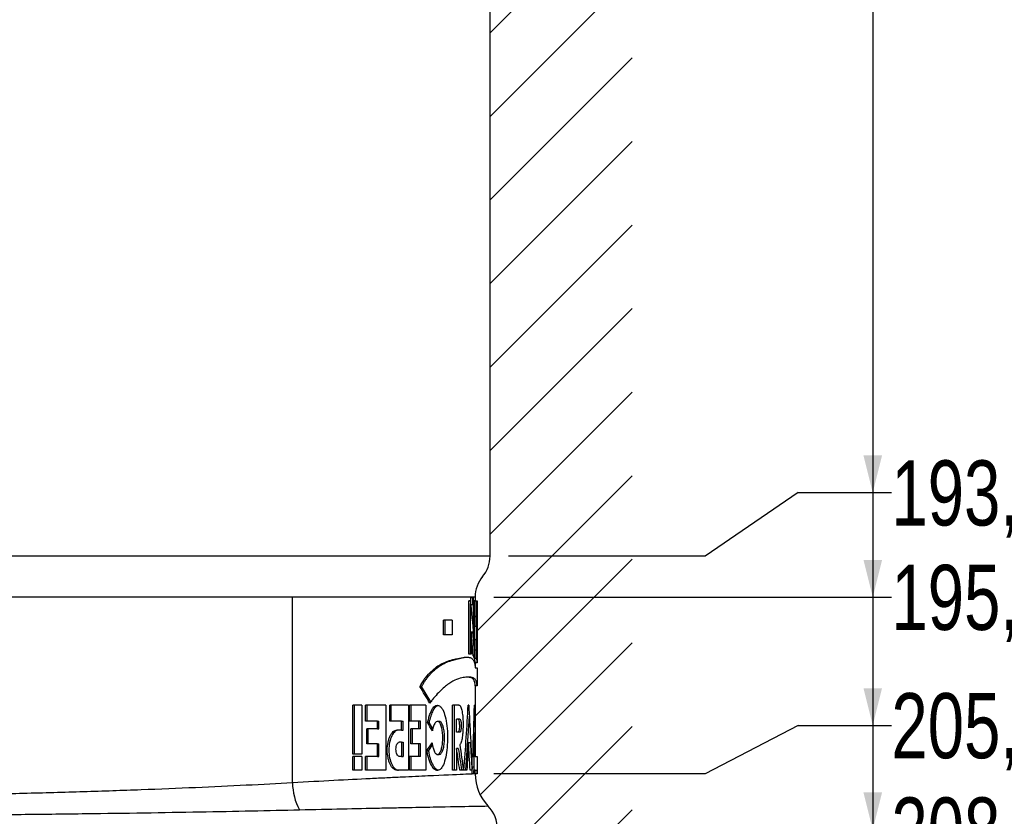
# Model space of a CAD drawing. Header units: millimetres. Extents: x 8 to 586, y 8 to 412.
# Tile 26 of 58: x 217 to 270, y 182 to 225. Entities that reach past the tile are written whole.
import ezdxf

# ---------------------------------------------------------------- set-up
doc = ezdxf.new("R2010")
doc.units = ezdxf.units.MM
for name, color, linetype in [('DETAIL', 3, 'Continuous'), ('DIMENSIONS', 2, 'Continuous'), ('HATCH', 3, 'Continuous')]:
    doc.layers.add(name, color=color, linetype=linetype)
doc.layers.add('OUTLINE', color=7, linetype='Continuous', lineweight=25)
doc.styles.add('SLDTEXTSTYLE0', font='TXT', dxfattribs={"width": 0.75})
doc.dimstyles.new('SLDDIMSTYLE1', dxfattribs={"dimtxt": 3.5, "dimasz": 2, "dimexe": 0, "dimexo": 0.0625, "dimgap": 0.875, "dimtad": 0, "dimtih": 1, "dimtoh": 1, "dimrnd": 1e-09, "dimzin": 12, "dimdsep": 46, "dimtxsty": 'SLDTEXTSTYLE0', "dimsah": 1, "dimcen": 0.09, "dimadec": 0, "dimazin": 3, "dimtfac": 1, "dimtofl": 0, "dimtmove": 0, "dimatfit": 3, "dimfxl": 0, "dimfrac": 2, "dimtolj": 1, "dimtzin": 12, "dimarcsym": 0})

# ---------------------------------------------------------------- blocks, each defined once
blk = doc.blocks.new('_D_41')
at = {"layer": 'DIMENSIONS'}
for p, q in [((262.919, 389.978), (262.919, 199.684)), ((258.919, 199.684), (253.919, 196.272)), ((258.919, 199.684), (263.919, 199.684)), ((253.919, 196.272), (243.354, 196.272))]:
    blk.add_line(p, q, dxfattribs=at)
blk.add_solid([(262.919, 199.684), (263.419, 201.684), (262.419, 201.684)], dxfattribs=at)
at = {"layer": 'DIMENSIONS', "insert": (263.919, 201.418), "char_height": 3.5, "attachment_point": 1, "style": 'SLDTEXTSTYLE0'}
blk.add_mtext('193,71', dxfattribs=at)
blk = doc.blocks.new('_D_42')
at = {"layer": 'DIMENSIONS'}
for p, q in [((262.919, 199.684), (262.919, 194.072)), ((242.554, 194.072), (263.919, 194.072))]:
    blk.add_line(p, q, dxfattribs=at)
blk.add_solid([(262.919, 194.072), (263.419, 196.072), (262.419, 196.072)], dxfattribs=at)
at = {"layer": 'DIMENSIONS', "insert": (263.919, 195.806), "char_height": 3.5, "attachment_point": 1, "style": 'SLDTEXTSTYLE0'}
blk.add_mtext('195,91', dxfattribs=at)
blk = doc.blocks.new('_D_43')
at = {"layer": 'DIMENSIONS'}
for p, q in [((262.919, 194.072), (262.919, 187.178)), ((258.919, 187.178), (253.919, 184.572)), ((258.919, 187.178), (263.919, 187.178)), ((253.919, 184.572), (242.554, 184.572))]:
    blk.add_line(p, q, dxfattribs=at)
blk.add_solid([(262.919, 187.178), (263.419, 189.178), (262.419, 189.178)], dxfattribs=at)
at = {"layer": 'DIMENSIONS', "insert": (263.919, 188.912), "char_height": 3.5, "attachment_point": 1, "style": 'SLDTEXTSTYLE0'}
blk.add_mtext('205,4', dxfattribs=at)
blk = doc.blocks.new('_D_44')
at = {"layer": 'DIMENSIONS'}
for p, q in [((262.919, 187.178), (262.919, 181.572)), ((243.754, 181.572), (263.919, 181.572))]:
    blk.add_line(p, q, dxfattribs=at)
blk.add_solid([(262.919, 181.572), (263.419, 183.572), (262.419, 183.572)], dxfattribs=at)
at = {"layer": 'DIMENSIONS', "insert": (263.919, 183.306), "char_height": 3.5, "attachment_point": 1, "style": 'SLDTEXTSTYLE0'}
blk.add_mtext('208,41', dxfattribs=at)
blk = doc.blocks.new('_D_45')
at = {"layer": 'DIMENSIONS'}
for p, q in [((262.919, 181.572), (262.919, 163.572)), ((242.097, 163.572), (263.919, 163.572))]:
    blk.add_line(p, q, dxfattribs=at)
blk.add_solid([(262.919, 163.572), (263.419, 165.572), (262.419, 165.572)], dxfattribs=at)
at = {"layer": 'DIMENSIONS', "insert": (263.919, 165.306), "char_height": 3.5, "attachment_point": 1, "style": 'SLDTEXTSTYLE0'}
blk.add_mtext('226,41', dxfattribs=at)

msp = doc.modelspace()

# ---------------------------------------------------------------- hatches: boundary and pattern name
at = {"layer": 'HATCH'}
h = msp.add_hatch(dxfattribs=at)
h.set_pattern_fill('ANSI31', color=256, style=0)
edge = h.paths.add_edge_path(flags=0)
edge.add_line((242.35365, 289.38953), (242.35365, 196.27238))
edge.add_arc((240.64115, 196.27238), 1.7125, 320.033787, 360, ccw=False)
edge.add_arc((243.26615, 194.07238), 1.7125, 140.033787, 180)
edge.add_line((241.55365, 194.07238), (241.55365, 193.87238))
edge.add_line((241.55365, 193.87238), (241.65365, 193.87238))
edge.add_line((241.65365, 193.87238), (241.65365, 190.53112))
edge.add_line((241.65365, 190.53112), (241.55365, 190.53112))
edge.add_line((241.55365, 190.53112), (241.55365, 190.27105))
edge.add_line((241.55365, 190.27105), (241.65365, 190.27105))
edge.add_line((241.65365, 190.27105), (241.65365, 189.30434))
edge.add_line((241.65365, 189.30434), (241.55366, 189.30435))
edge.add_line((241.55366, 189.30435), (241.55365, 185.51506))
edge.add_line((241.55365, 185.51506), (241.65365, 185.51506))
edge.add_line((241.65365, 185.51506), (241.65365, 184.57849))
edge.add_line((241.65365, 184.57849), (241.55365, 184.57849))
edge.add_line((241.55365, 184.57849), (241.55365, 184.57238))
edge.add_arc((244.05365, 184.57238), 2.5, 180, 223.602819)
edge.add_arc((240.90365, 181.57238), 1.85, 0, 43.602819, ccw=False)
edge.add_line((242.75365, 181.57238), (242.75365, 176.07238))
edge.add_arc((194.75365, 176.07238), 48, 350.267436, 360, ccw=False)
edge.add_line((242.06281, 167.958), (242.24622, 167.50194))
edge.add_arc((241.41122, 167.16613), 0.9, -43.521978, 21.908132, ccw=False)
edge.add_line((242.06382, 166.54636), (241.72531, 166.18992))
edge.add_arc((194.75365, 176.07238), 48, 344.905213, 348.118718, ccw=False)
edge.add_line((241.09748, 163.57238), (249.98532, 163.57238))
edge.add_line((249.98532, 163.57238), (249.98532, 389.97839))
edge.add_line((249.98532, 389.97839), (220.72865, 389.97839))
edge.add_arc((220.72865, 389.17839), 0.8, 90, 180)
edge.add_line((219.92865, 389.17839), (219.92865, 387.68388))
edge.add_line((219.92865, 387.68388), (222.07865, 362.18388))
edge.add_arc((251.97258, 364.70435), 30, 184.819422, 199.012491)
edge.add_arc((180.81037, 340.18388), 45.26828, 0, 19.012491, ccw=False)
edge.add_arc((201.07865, 340.18388), 25, 349.611142, 360, ccw=False)
edge.add_arc((261.07865, 329.18388), 36, 169.611142, 180)
edge.add_spline(control_points=[(225.07865, 329.18388), (225.07865, 328.40552), (225.30699, 326.90872), (226.06304, 325.22288), (226.81847, 324.1726), (227.65431, 323.25662), (228.27506, 322.76178), (229.4553, 322.0022), (230.34803, 321.37204), (231.16341, 320.733), (231.38184, 320.55694)], knot_values=[0, 0, 0, 0, 0.037975, 0.07595, 0.10073333, 0.113925, 0.1519, 0.1519, 0.2084625, 0.2298468, 0.2298468, 0.2298468, 0.2298468], weights=[1, 1, 1, 1, 1, 1, 1, 1, 1, 1, 1], degree=3, periodic=0)
edge.add_line((231.38184, 320.55694), (231.56646, 320.6649))
edge.add_spline(control_points=[(231.56646, 320.6649), (231.9209, 320.37777), (232.26898, 320.08262), (232.61035, 319.78007)], knot_values=[0.00017341, 0.00017341, 0.00017341, 0.00017341, 0.00154169, 0.00154169, 0.00154169, 0.00154169], weights=[1, 1, 1, 1], degree=3, periodic=0)
edge.add_line((232.61035, 319.78007), (232.42862, 319.6738))
edge.add_spline(control_points=[(232.42862, 319.6738), (232.78681, 319.3577), (233.13139, 319.03896), (233.46378, 318.71724)], knot_values=[0.26534504, 0.26534504, 0.26534504, 0.26534504, 0.30317597, 0.30317597, 0.30317597, 0.30317597], weights=[1, 1, 1, 1], degree=3, periodic=0)
edge.add_line((233.46378, 318.71724), (233.643, 318.82204))
edge.add_spline(control_points=[(233.643, 318.82204), (236.14289, 316.39353), (238.25159, 313.49174), (239.79161, 310.36517)], knot_values=[0.00007158, 0.00007158, 0.00007158, 0.00007158, 0.01052736, 0.01052736, 0.01052736, 0.01052736], weights=[1, 1, 1, 1], degree=3, periodic=0)
edge.add_line((239.79161, 310.36517), (239.61852, 310.26396))
edge.add_spline(control_points=[(239.61852, 310.26396), (239.91277, 309.66587), (240.19017, 309.05256), (240.44832, 308.42661)], knot_values=[0.60521987, 0.60521987, 0.60521987, 0.60521987, 0.66272875, 0.66272875, 0.66272875, 0.66272875], weights=[1, 1, 1, 1], degree=3, periodic=0)
edge.add_line((240.44832, 308.42661), (240.62262, 308.52853))
edge.add_spline(control_points=[(240.62262, 308.52853), (240.8835, 307.89757), (241.1234, 307.25752), (241.34165, 306.61057)], knot_values=[0.01181358, 0.01181358, 0.01181358, 0.01181358, 0.01387009, 0.01387009, 0.01387009, 0.01387009], weights=[1, 1, 1, 1], degree=3, periodic=0)
edge.add_line((241.34165, 306.61057), (241.16533, 306.50747))
edge.add_spline(control_points=[(241.16533, 306.50747), (241.19368, 306.42304), (241.24413, 306.27062), (241.2934, 306.11773), (241.31509, 306.04959)], knot_values=[0.72043827, 0.72043827, 0.72043827, 0.72043827, 0.72793333, 0.73394423, 0.73394423, 0.73394423, 0.73394423], weights=[1, 1, 1, 1, 1], degree=3, periodic=0)
edge.add_line((241.31509, 306.04959), (241.49201, 306.15304))
edge.add_spline(control_points=[(241.49201, 306.15304), (241.60187, 305.8097), (241.70571, 305.46437), (241.80343, 305.11738)], knot_values=[0.00008492, 0.00008492, 0.00008492, 0.00008492, 0.00116529, 0.00116529, 0.00116529, 0.00116529], weights=[1, 1, 1, 1], degree=3, periodic=0)
edge.add_line((241.80343, 305.11738), (241.62499, 305.01304))
edge.add_spline(control_points=[(241.62499, 305.01304), (241.67627, 304.82977), (241.74473, 304.57601), (241.80987, 304.32149), (241.82759, 304.25121)], knot_values=[0.76424046, 0.76424046, 0.76424046, 0.76424046, 0.78022222, 0.78631122, 0.78631122, 0.78631122, 0.78631122], weights=[1, 1, 1, 1, 1], degree=3, periodic=0)
edge.add_line((241.82759, 304.25121), (242.00729, 304.3563))
edge.add_spline(control_points=[(242.00729, 304.3563), (242.07422, 304.09298), (242.13763, 303.82874), (242.19753, 303.56374)], knot_values=[0.00195312, 0.00195312, 0.00195312, 0.00195312, 0.00276813, 0.00276813, 0.00276813, 0.00276813], weights=[1, 1, 1, 1], degree=3, periodic=0)
edge.add_line((242.19753, 303.56374), (242.01636, 303.4578))
edge.add_spline(control_points=[(242.01636, 303.4578), (242.12615, 302.96733), (242.22361, 302.47514), (242.38324, 301.55057), (242.51338, 300.68571), (242.61628, 299.72334), (242.68606, 298.85776), (242.73728, 297.99192), (242.75365, 297.22282), (242.75365, 296.78953)], knot_values=[0.80916932, 0.80916932, 0.80916932, 0.80916932, 0.85146667, 0.85146667, 0.8886, 0.92573333, 0.93406667, 0.96286667, 1, 1, 1, 1], weights=[1, 1, 1, 1, 1, 1, 1, 1, 1, 1], degree=3, periodic=0)
edge.add_line((242.75365, 296.78953), (242.75365, 291.88973))
edge.add_arc((237.75365, 291.88973), 5, 342.540912, 360, ccw=False)
edge.add_line((242.52331, 290.3896), (242.49186, 290.2896))
edge.add_arc((245.35365, 289.38953), 3, 162.540912, 180)

# ---------------------------------------------------------------- linework, layer by layer
at = {"layer": 'DETAIL'}
for p, q in [((231.73738, 194.07237), (207.07865, 194.07237)), ((231.73738, 184.09083), (231.73738, 194.07237)), ((241.55365, 194.07237), (231.73738, 194.07237))]:
    msp.add_line(p, q, dxfattribs=at)
msp.add_arc((234.96741, 184.14951), 3.23057, 181.04071, 207.787225, dxfattribs=at)
for points, knots in [([(242.35365, 196.27238), (242.35365, 196.27238), (242.12627, 196.27238), (241.22544, 196.27238), (240.55202, 196.27238), (238.78498, 196.27238), (237.69141, 196.27238), (235.12607, 196.27238), (233.65437, 196.27238), (230.38931, 196.27238), (228.59604, 196.27238), (224.75674, 196.27238), (222.71081, 196.27238), (218.44481, 196.27238), (216.22484, 196.27238), (211.69608, 196.27238), (209.38739, 196.27238), (207.07865, 196.27238)], [0, 0, 0, 0, 0.125, 0.125, 0.25, 0.25, 0.375, 0.375, 0.5, 0.5, 0.625, 0.625, 0.75, 0.75, 0.875, 0.875, 1, 1, 1, 1]), ([(241.55365, 184.57238), (241.55365, 184.57238), (241.50072, 184.57013), (241.28685, 184.56096), (241.12456, 184.55399), (240.4829, 184.52615), (239.85053, 184.49848), (238.60033, 184.44141), (238.13298, 184.41976), (237.35361, 184.38278), (237.08135, 184.36973), (236.5158, 184.34227), (236.22199, 184.32784), (234.69841, 184.25197), (233.30645, 184.17969), (231.73738, 184.09084)], [0, 0, 0, 0, 0.125, 0.125, 0.25, 0.25, 0.5, 0.5, 0.625, 0.625, 0.6875, 0.6875, 0.75, 0.75, 1, 1, 1, 1]), ([(231.73738, 184.09084), (230.15282, 184.00077), (228.41599, 183.91316), (225.5825, 183.78921), (224.60373, 183.74937), (222.59883, 183.67434), (221.57025, 183.63904), (219.46067, 183.57392), (218.3774, 183.54408), (216.18133, 183.49173), (215.06361, 183.4691), (212.80788, 183.43236), (211.6703, 183.41824), (209.37563, 183.39925), (208.22662, 183.39447), (207.07865, 183.39447)], [0, 0, 0, 0, 0.25, 0.25, 0.375, 0.375, 0.5, 0.5, 0.625, 0.625, 0.75, 0.75, 0.875, 0.875, 1, 1, 1, 1]), ([(207.07865, 182.34729), (209.39391, 182.34729), (211.6943, 182.35545), (214.55082, 182.37498), (215.12273, 182.37936), (216.2544, 182.38893), (216.81453, 182.39411), (218.4781, 182.41076), (220.65143, 182.43588), (222.73651, 182.46579), (224.77679, 182.49766), (225.778, 182.51466), (227.71127, 182.54987), (228.6459, 182.56812), (230.43645, 182.60533), (231.29258, 182.62428), (232.10938, 182.64345)], [0, 0, 0, 0, 0.25, 0.25, 0.3125, 0.3125, 0.375, 0.375, 0.5, 0.625, 0.625, 0.75, 0.75, 0.875, 0.875, 1, 1, 1, 1]), ([(232.10938, 182.64345), (233.72721, 182.68142), (235.16294, 182.7122), (236.73556, 182.74448), (237.03888, 182.75062), (237.62288, 182.76229), (237.90412, 182.76784), (238.70901, 182.78355), (239.19165, 182.79274), (240.48291, 182.81694), (241.13633, 182.82866), (241.7997, 182.84046), (241.96754, 182.84341), (242.18861, 182.84729), (242.24331, 182.84824), (242.24331, 182.84824)], [0, 0, 0, 0, 0.25, 0.25, 0.3125, 0.3125, 0.375, 0.375, 0.5, 0.5, 0.75, 0.75, 0.875, 0.875, 1, 1, 1, 1])]:
    msp.add_open_spline(points, degree=3, knots=knots, dxfattribs=at)
at = {"layer": 'OUTLINE'}
for p, q in [((242.35365, 196.27238), (242.35365, 289.38953)), ((241.28923, 193.87238), (241.20547, 193.87238)), ((241.20547, 191.0138), (241.20547, 193.87238)), ((241.3045, 191.0138), (241.3045, 193.72263)), ((241.44533, 194.03685), (241.32318, 194.03685)), ((241.32318, 193.65936), (241.32318, 194.03685)), ((241.44533, 193.65936), (241.32318, 193.65936)), ((241.42254, 193.65936), (241.42254, 194.03685)), ((241.44533, 194.03685), (241.44533, 193.65936)), ((241.50461, 193.87238), (241.45607, 193.87238)), ((241.45607, 192.0375), (241.45607, 193.87238)), ((241.50461, 193.87238), (241.50461, 190.80429)), ((241.55365, 193.87238), (241.51547, 193.87238)), ((241.51547, 193.02276), (241.51547, 193.87238)), ((241.55365, 194.07237), (241.55365, 193.87238)), ((241.55365, 193.87238), (241.65365, 193.87238)), ((241.61536, 193.02276), (241.61536, 193.87238)), ((241.65365, 193.87238), (241.65365, 190.53113)), ((240.32279, 192.82811), (239.84768, 192.82811)), ((239.84768, 192.03856), (239.84768, 192.82811)), ((239.94292, 192.03856), (239.94292, 192.82811)), ((240.32279, 192.82811), (240.32279, 192.03856)), ((241.55018, 193.02276), (241.51547, 193.02276)), ((241.55018, 192.51714), (241.55018, 193.02276)), ((241.55018, 193.02276), (241.65017, 193.02276)), ((241.65017, 192.51714), (241.65017, 193.02276)), ((241.33072, 192.2122), (241.33072, 191.0138)), ((241.33072, 192.2122), (241.4301, 192.2122)), ((241.50461, 191.36942), (241.4301, 192.2122)), ((241.55018, 192.51714), (241.52349, 192.51714)), ((241.52349, 191.78624), (241.52349, 192.51714)), ((241.55018, 192.51714), (241.65017, 192.51714)), ((241.6234, 191.78624), (241.6234, 192.51714)), ((240.32279, 192.03856), (239.84768, 192.03856)), ((241.45607, 192.0375), (241.50461, 192.0375)), ((241.55018, 191.78624), (241.52349, 191.78624)), ((241.55018, 191.23974), (241.55018, 191.78624)), ((241.55018, 191.78624), (241.65017, 191.78624)), ((241.65017, 191.23974), (241.65017, 191.78624)), ((241.33072, 191.0138), (241.20547, 191.0138)), ((241.51547, 190.78828), (241.51547, 191.36248)), ((241.55018, 191.23974), (241.65017, 191.23974)), ((241.61536, 190.78828), (241.61536, 191.23974)), ((241.44533, 190.91224), (241.50461, 190.91224)), ((241.51547, 190.78828), (241.61536, 190.78828)), ((241.55365, 190.53113), (241.55365, 190.27104)), ((241.65365, 190.53113), (241.55365, 190.53113)), ((241.55365, 190.27104), (241.65365, 190.27104)), ((241.65365, 190.27104), (241.65365, 189.30434)), ((241.21082, 189.76671), (241.11205, 189.76671)), ((238.57878, 189.26235), (238.67049, 189.26235)), ((239.16863, 188.44401), (238.67049, 189.26235)), ((241.55365, 189.30436), (241.55365, 185.51505)), ((241.65366, 189.30436), (241.55366, 189.30436)), ((235.46856, 188.27238), (234.98879, 188.27238)), ((234.98879, 185.63045), (234.98879, 188.27238)), ((235.0705, 185.63045), (235.0705, 188.27238)), ((235.46856, 188.27238), (235.46856, 185.63045)), ((236.75549, 188.27238), (235.66968, 188.27238)), ((235.66968, 187.40288), (235.66968, 188.27238)), ((235.75328, 187.40288), (235.75328, 188.27238)), ((236.75549, 188.27238), (236.75549, 184.77238)), ((237.97253, 188.27238), (236.96046, 188.27238)), ((236.96046, 187.40288), (236.96046, 188.27238)), ((237.04766, 187.40288), (237.04766, 188.27238)), ((237.97253, 188.27238), (237.97253, 184.77238)), ((238.898, 188.27238), (238.02953, 188.27238)), ((238.02953, 187.40288), (238.02953, 188.27238)), ((238.11971, 187.40288), (238.11971, 188.27238)), ((238.898, 188.27238), (238.898, 184.77238)), ((240.68438, 188.27238), (240.34112, 188.27238)), ((240.34112, 184.77238), (240.34112, 188.27238)), ((240.43774, 184.77238), (240.43774, 188.27238)), ((241.20773, 188.27238), (241.18149, 188.27238)), ((241.52802, 188.27238), (241.51113, 188.27238)), ((236.30096, 187.40288), (235.66968, 187.40288)), ((236.30096, 186.98654), (236.30096, 187.40288)), ((236.30096, 187.40288), (236.38632, 187.40288)), ((236.38632, 186.98654), (236.38632, 187.40288)), ((237.59751, 187.40288), (236.96046, 187.40288)), ((237.59751, 186.92585), (237.59751, 187.40288)), ((237.59751, 187.40288), (237.68648, 187.40288)), ((237.68648, 186.92585), (237.68648, 187.40288)), ((238.53348, 187.40288), (238.02953, 187.40288)), ((238.53348, 186.98654), (238.53348, 187.40288)), ((238.62506, 187.40288), (238.53348, 187.40288)), ((238.62506, 186.98654), (238.62506, 187.40288)), ((238.9875, 187.32689), (239.08035, 187.32689)), ((239.27967, 186.99797), (239.08035, 187.32689)), ((239.62501, 187.3934), (239.53065, 187.3934)), ((240.55185, 186.81743), (240.55185, 187.51538)), ((240.62844, 187.51538), (240.55185, 187.51538)), ((240.72586, 187.51538), (240.62844, 187.51538)), ((241.0513, 184.77238), (241.24075, 187.66587)), ((236.30096, 186.98654), (235.72658, 186.98654)), ((235.72658, 186.18337), (235.72658, 186.98654)), ((235.81034, 186.18337), (235.81034, 186.98654)), ((236.30096, 186.98654), (236.38632, 186.98654)), ((237.59751, 186.92585), (237.35067, 186.92585)), ((237.59751, 186.92585), (237.68648, 186.92585)), ((238.53348, 186.98654), (238.08891, 186.98654)), ((238.08891, 186.18337), (238.08891, 186.98654)), ((238.17926, 186.18337), (238.17926, 186.98654)), ((238.62506, 186.98654), (238.53348, 186.98654)), ((240.64643, 186.81743), (240.55185, 186.81743)), ((240.7439, 186.81743), (240.64643, 186.81743)), ((241.52294, 186.77605), (241.54183, 186.77605)), ((237.59751, 186.27664), (237.47778, 186.27664)), ((237.59751, 186.27664), (237.59751, 185.51505)), ((237.59751, 186.27664), (237.68648, 186.27664)), ((237.68648, 186.27664), (237.68648, 185.51505)), ((241.19668, 186.26348), (241.29568, 186.26348)), ((236.30096, 186.18337), (235.72658, 186.18337)), ((236.30096, 185.51505), (236.30096, 186.18337)), ((236.30096, 186.18337), (236.38632, 186.18337)), ((236.38632, 185.51505), (236.38632, 186.18337)), ((238.53348, 186.18337), (238.08891, 186.18337)), ((238.53348, 185.51505), (238.53348, 186.18337)), ((238.62506, 186.18337), (238.53348, 186.18337)), ((238.62506, 185.51505), (238.62506, 186.18337)), ((238.96326, 185.8229), (239.05604, 185.8229)), ((239.05604, 185.8229), (239.25724, 186.129)), ((240.55185, 185.93774), (240.55185, 184.77238)), ((240.64906, 185.93774), (240.55185, 185.93774)), ((235.46856, 185.63045), (234.98879, 185.63045)), ((235.46856, 185.51505), (234.98879, 185.51505)), ((234.98879, 184.77238), (234.98879, 185.51505)), ((235.0705, 184.77238), (235.0705, 185.51505)), ((235.46856, 185.51505), (235.46856, 184.77238)), ((236.30096, 185.51505), (235.66968, 185.51505)), ((235.66968, 184.77238), (235.66968, 185.51505)), ((235.75328, 184.77238), (235.75328, 185.51505)), ((236.30096, 185.51505), (236.38632, 185.51505)), ((237.59751, 185.51505), (237.47778, 185.51505)), ((237.59751, 185.51505), (237.68648, 185.51505)), ((238.53348, 185.51505), (238.02953, 185.51505)), ((238.02953, 184.77238), (238.02953, 185.51505)), ((238.11971, 184.77238), (238.11971, 185.51505)), ((238.62506, 185.51505), (238.53348, 185.51505)), ((239.53031, 185.61967), (239.62468, 185.61967)), ((241.42888, 185.51505), (241.3992, 185.51505)), ((241.3992, 184.95693), (241.3992, 185.51505)), ((241.42888, 185.51505), (241.48003, 185.51505)), ((241.54197, 185.51505), (241.49485, 185.51505)), ((241.49877, 184.95693), (241.49877, 185.51505)), ((241.55347, 185.51505), (241.55365, 185.51505)), ((241.55365, 185.51505), (241.65365, 185.51505)), ((241.65365, 185.51505), (241.65365, 184.5785)), ((235.46856, 184.77238), (234.98879, 184.77238)), ((236.75549, 184.77238), (235.66968, 184.77238)), ((237.97253, 184.77238), (237.35067, 184.77238)), ((238.898, 184.77238), (238.02953, 184.77238)), ((240.55185, 184.77238), (240.34112, 184.77238)), ((240.91877, 184.77238), (240.72411, 184.77238)), ((241.10717, 184.77238), (240.95298, 184.77238)), ((241.38301, 184.77238), (241.2802, 184.77238)), ((241.40697, 184.95693), (241.3992, 184.95693)), ((241.40697, 184.95693), (241.50657, 184.95693)), ((241.54895, 184.77238), (241.47407, 184.77238)), ((241.49881, 184.77238), (241.50657, 184.95693)), ((241.54895, 184.77238), (241.64894, 184.77238)), ((241.46813, 184.5785), (241.39112, 184.5785)), ((241.55365, 184.5785), (241.55026, 184.5785)), ((241.55365, 184.5785), (241.55365, 184.57238)), ((241.65365, 184.5785), (241.55365, 184.5785))]:
    msp.add_line(p, q, dxfattribs=at)
for centre, radius, start, end in [((240.64377, 196.27142), 1.70989, 320.001963, 0.032011), ((243.26347, 194.07335), 1.70982, 140.001023, 180.032608), ((244.05365, 184.57238), 2.5, 180, 223.602819), ((240.90365, 181.57238), 1.85, 0, 43.602819)]:
    msp.add_arc(centre, radius, start, end, dxfattribs=at)
for points in [[(241.28922, 193.87238), (241.35838, 193.26075), (241.41401, 192.64913), (241.45607, 192.0375)], [(241.44533, 190.91223), (241.41394, 191.34555), (241.37573, 191.77887), (241.33072, 192.21219)], [(239.11632, 188.37682), (238.94574, 188.67199), (238.76651, 188.96717), (238.57878, 189.26235)], [(240.95298, 184.77238), (241.03815, 185.93905), (241.11434, 187.10571), (241.18149, 188.27238)], [(241.20773, 188.27238), (241.27632, 187.10571), (241.33477, 185.93905), (241.38301, 184.77238)], [(241.42888, 185.51506), (241.46349, 186.43417), (241.49092, 187.35327), (241.51113, 188.27238)], [(241.52802, 188.27238), (241.54369, 187.35327), (241.55218, 186.43417), (241.55347, 185.51506)], [(239.25613, 186.88236), (239.16898, 187.03053), (239.07943, 187.17871), (238.9875, 187.32689)], [(241.49485, 185.51506), (241.50572, 185.93539), (241.51508, 186.35571), (241.52294, 186.77604)], [(241.52294, 186.77604), (241.53079, 186.35571), (241.53713, 185.93539), (241.54197, 185.51506)], [(238.96326, 185.8229), (239.05819, 185.96388), (239.1506, 186.10485), (239.24048, 186.24583)], [(241.19668, 186.26347), (241.1685, 185.76644), (241.13867, 185.26941), (241.10717, 184.77238)], [(241.2802, 184.77238), (241.25421, 185.26941), (241.22636, 185.76644), (241.19668, 186.26347)], [(241.29568, 186.26347), (241.32545, 185.76644), (241.35337, 185.26941), (241.37944, 184.77238)], [(240.72411, 184.77238), (240.66936, 185.16083), (240.61194, 185.54928), (240.55185, 185.93773)], [(240.64906, 185.93773), (240.70932, 185.54928), (240.7669, 185.16083), (240.8218, 184.77238)], [(240.72411, 186.13747), (240.79328, 185.68244), (240.85818, 185.22741), (240.91878, 184.77238)], [(241.39112, 184.57849), (241.39654, 184.70464), (241.40182, 184.83078), (241.40697, 184.95693)], [(241.47407, 184.77238), (241.47212, 184.70775), (241.47014, 184.64312), (241.46813, 184.57849)], [(241.55026, 184.57849), (241.54986, 184.64312), (241.54942, 184.70775), (241.54895, 184.77238)], [(241.64894, 184.77238), (241.64941, 184.70775), (241.64985, 184.64312), (241.65025, 184.57849)]]:
    msp.add_open_spline(points, degree=3, dxfattribs=at)
for points, knots in [([(241.51547, 191.36248), (241.52034, 191.34723), (241.5287, 191.32104), (241.538, 191.28588), (241.54535, 191.25972), (241.54851, 191.24665), (241.55018, 191.23973)], [0, 0, 0, 0, 0.2913634, 0.50000609, 0.73533491, 1, 1, 1, 1]), ([(238.57878, 189.26235), (238.61917, 189.3275), (238.68493, 189.43359), (238.79296, 189.60205), (238.95225, 189.82751), (239.19058, 190.0871), (239.48837, 190.33821), (239.80737, 190.52575), (240.08172, 190.63379), (240.32405, 190.70379), (240.59484, 190.77219), (240.88576, 190.83752), (241.14582, 190.85709), (241.32702, 190.81594), (241.44775, 190.71412), (241.5138, 190.56697), (241.54054, 190.44251), (241.55171, 190.35011), (241.55293, 190.30046), (241.55365, 190.27105)], [0, 0, 0, 0, 0.02415822, 0.03933239, 0.06500264, 0.118834, 0.17837428, 0.24349379, 0.3194698, 0.36527796, 0.42292213, 0.53647421, 0.63576853, 0.72607481, 0.81050461, 0.88832224, 0.94018738, 0.96456699, 1, 1, 1, 1]), ([(238.67049, 189.26235), (238.68993, 189.29351), (238.72544, 189.35041), (238.77327, 189.4269), (238.81784, 189.49744), (238.86251, 189.56601), (238.90959, 189.63569), (238.95515, 189.70001), (239.00572, 189.76723), (239.06324, 189.83885), (239.12897, 189.91502), (239.19739, 189.98903), (239.31051, 190.1036), (239.46567, 190.24199), (239.66015, 190.38248), (239.84716, 190.49078), (240.02627, 190.57407), (240.17121, 190.62816), (240.28763, 190.66535), (240.37615, 190.69085), (240.46298, 190.71406), (240.54824, 190.73578), (240.6319, 190.75643), (240.71039, 190.77515), (240.80373, 190.79639), (240.90836, 190.81802), (241.01855, 190.83555), (241.09738, 190.8453), (241.13663, 190.84593), (241.14655, 190.84609)], [0, 0, 0, 0, 0.01937428, 0.03537992, 0.04801659, 0.06420205, 0.08016884, 0.09507973, 0.10952746, 0.13014833, 0.15165096, 0.17405486, 0.19737705, 0.26321067, 0.32872096, 0.39623003, 0.46129643, 0.52673776, 0.56431409, 0.60203657, 0.63723125, 0.67630319, 0.71586577, 0.75329719, 0.78952367, 0.85592037, 0.91927086, 0.97958422, 1, 1, 1, 1]), ([(241.50461, 190.80429), (241.49558, 190.82616), (241.47869, 190.86709), (241.45593, 190.89789), (241.44533, 190.91223)], [0, 0, 0, 0, 0.53432564, 1, 1, 1, 1]), ([(241.55365, 190.53112), (241.55355, 190.5399), (241.55333, 190.55887), (241.55093, 190.60235), (241.54462, 190.66272), (241.53273, 190.7296), (241.52082, 190.77008), (241.51547, 190.78828)], [0, 0, 0, 0, 0.11553733, 0.24979306, 0.49987092, 0.77507912, 1, 1, 1, 1]), ([(241.61536, 190.78828), (241.62143, 190.76974), (241.62769, 190.74715), (241.63627, 190.70719), (241.63899, 190.69286), (241.64208, 190.67369), (241.64268, 190.66979), (241.64341, 190.66484), (241.64355, 190.66384), (241.64377, 190.66235), (241.64384, 190.66185), (241.64398, 190.66084), (241.64404, 190.66044), (241.64459, 190.65652), (241.645, 190.6535), (241.64691, 190.63893), (241.64801, 190.62903), (241.65046, 190.60454), (241.65106, 190.5952), (241.65124, 190.59278), (241.65124, 190.59271), (241.65125, 190.59262), (241.65125, 190.59259), (241.65125, 190.59254), (241.65127, 190.59231), (241.65135, 190.59113), (241.65142, 190.5902), (241.65161, 190.58741), (241.65173, 190.58558), (241.65208, 190.58016), (241.65228, 190.57666), (241.65282, 190.5665), (241.65308, 190.56017), (241.65345, 190.54838), (241.65356, 190.54293), (241.65363, 190.53667), (241.65364, 190.53545), (241.65365, 190.53319), (241.65365, 190.53224), (241.65365, 190.53112)], [0.157998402, 0.157998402, 0.157998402, 0.157998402, 0.407998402, 0.407998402, 0.532998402, 0.532998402, 0.564248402, 0.564248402, 0.572060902, 0.572060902, 0.575967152, 0.575967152, 0.579873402, 0.579873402, 0.595498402, 0.595498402, 0.657998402, 0.657998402, 0.782998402, 0.782998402, 0.786904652, 0.786904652, 0.788857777, 0.788857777, 0.790810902, 0.790810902, 0.798623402, 0.798623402, 0.814248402, 0.814248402, 0.845498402, 0.845498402, 0.907998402, 0.907998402, 0.970498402, 0.970498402, 0.986123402, 0.986123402, 1, 1, 1, 1]), ([(241.55365, 189.30435), (241.5536, 189.3121), (241.55288, 189.4157), (241.52184, 189.58243), (241.40031, 189.72104), (241.20059, 189.77445), (240.92354, 189.7633), (240.57024, 189.668), (240.14424, 189.44043), (239.73654, 189.1), (239.43044, 188.77406), (239.25271, 188.55303), (239.16179, 188.43555), (239.11632, 188.37682)], [0, 0, 0, 0, 0.00999967, 0.13375809, 0.25751737, 0.38128265, 0.50504947, 0.6288008, 0.75253518, 0.87622602, 0.93810546, 0.96905207, 1, 1, 1, 1]), ([(241.65365, 189.30434), (241.6536, 189.31206), (241.65325, 189.36367), (241.64535, 189.44985), (241.6195, 189.54903), (241.57859, 189.62724), (241.52214, 189.68712), (241.4603, 189.72357), (241.40044, 189.74477), (241.34765, 189.75697), (241.28853, 189.76409), (241.24256, 189.76713), (241.21478, 189.76647), (241.21043, 189.76637)], [0, 0, 0, 0, 0.02380482, 0.15911335, 0.28970627, 0.41909203, 0.55201777, 0.68406278, 0.75770761, 0.832601, 0.90875253, 0.98570646, 1, 1, 1, 1]), ([(238.9875, 187.32689), (239.01002, 187.40558), (239.05471, 187.56176), (239.12503, 187.78306), (239.20288, 187.97765), (239.32205, 188.17493), (239.48965, 188.28622), (239.68403, 188.22599), (239.8534, 187.97517), (239.98029, 187.55655), (240.05749, 187.02172), (240.07816, 186.42729), (240.04235, 185.84241), (239.9517, 185.33182), (239.81197, 184.95496), (239.63501, 184.7506), (239.43696, 184.74696), (239.24044, 184.93917), (239.09777, 185.24615), (239.02172, 185.52146), (238.98714, 185.69218), (238.97122, 185.77931), (238.96326, 185.8229)], [0, 0, 0, 0, 0.03176311, 0.06304237, 0.0937071, 0.1243363, 0.18700584, 0.25010446, 0.31245376, 0.37487575, 0.43744043, 0.49997581, 0.56246723, 0.62500535, 0.6875291, 0.75003648, 0.81244584, 0.87516672, 0.93792171, 0.96901322, 0.98449687, 1, 1, 1, 1]), ([(239.08035, 187.32689), (239.0896, 187.35897), (239.10641, 187.41725), (239.12916, 187.49537), (239.15092, 187.56872), (239.17305, 187.64036), (239.19682, 187.71359), (239.22893, 187.80664), (239.27082, 187.91451), (239.3262, 188.02866), (239.38569, 188.11922), (239.44892, 188.18709), (239.51072, 188.23216), (239.55115, 188.24385), (239.56961, 188.24919)], [0, 0, 0, 0, 0.07065008, 0.12834301, 0.17309015, 0.23451718, 0.29134439, 0.34362423, 0.45785583, 0.56675523, 0.67815149, 0.79011281, 0.90412597, 1, 1, 1, 1]), ([(240.68438, 188.27238), (240.6917, 188.27143), (240.70625, 188.26956), (240.72749, 188.25524), (240.74804, 188.23244), (240.7744, 188.18989), (240.80516, 188.11544), (240.83716, 187.99382), (240.8637, 187.8454), (240.89058, 187.61802), (240.9079, 187.29138), (240.90142, 186.95394), (240.88267, 186.70613), (240.86185, 186.53692), (240.83501, 186.38969), (240.80249, 186.2716), (240.76549, 186.18199), (240.73792, 186.15233), (240.72411, 186.13747)], [0, 0, 0, 0, 0.03161272, 0.06284595, 0.09396716, 0.12524668, 0.18779199, 0.25036832, 0.31291362, 0.37549002, 0.50006385, 0.62463769, 0.68717539, 0.74975968, 0.81230497, 0.87488135, 0.9373415, 1, 1, 1, 1]), ([(239.24048, 186.24583), (239.24341, 186.22131), (239.24923, 186.17248), (239.26067, 186.10242), (239.27401, 186.03539), (239.2944, 185.95091), (239.32433, 185.85498), (239.38015, 185.72863), (239.4617, 185.62581), (239.56522, 185.60784), (239.66218, 185.6966), (239.74168, 185.88175), (239.79554, 186.14122), (239.81855, 186.44415), (239.80859, 186.75449), (239.76657, 187.0353), (239.69649, 187.25322), (239.60536, 187.3823), (239.5031, 187.40745), (239.41837, 187.33871), (239.35751, 187.23603), (239.31683, 187.13632), (239.28164, 187.0187), (239.26465, 186.92786), (239.25613, 186.88236)], [0, 0, 0, 0, 0.0158397, 0.03153463, 0.04720204, 0.06295981, 0.09429251, 0.12559955, 0.18800522, 0.25042379, 0.31284737, 0.37527542, 0.437705, 0.50013465, 0.56256144, 0.62498212, 0.68739349, 0.749793, 0.81217852, 0.87454687, 0.90583642, 0.93715313, 0.96852495, 1, 1, 1, 1]), ([(239.62458, 185.62265), (239.63588, 185.62262), (239.6642, 185.62255), (239.70807, 185.6524), (239.75449, 185.70826), (239.79664, 185.78858), (239.83324, 185.89062), (239.86359, 186.0108), (239.88666, 186.14612), (239.90221, 186.29205), (239.90953, 186.4445), (239.90882, 186.59884), (239.89971, 186.7503), (239.88279, 186.89467), (239.8581, 187.02708), (239.82658, 187.14429), (239.7887, 187.24181), (239.74571, 187.31823), (239.69851, 187.36825), (239.65767, 187.39315), (239.63279, 187.39082), (239.62494, 187.39008)], [0, 0, 0, 0, 0.03667208, 0.09190928, 0.14714964, 0.20235072, 0.25754525, 0.31269877, 0.36784039, 0.42292692, 0.47806042, 0.53312412, 0.58826408, 0.64336938, 0.69851851, 0.75367658, 0.80887367, 0.86408227, 0.91932634, 0.97456571, 1, 1, 1, 1]), ([(240.62844, 187.51539), (240.64819, 187.51468), (240.6666, 187.48341), (240.69498, 187.36798), (240.70388, 187.28818), (240.70816, 187.11606), (240.70339, 187.02899), (240.68163, 186.88721), (240.66545, 186.83796), (240.64643, 186.81743)], [0, 0, 0, 0, 0.25, 0.25, 0.5, 0.5, 0.75, 0.75, 1, 1, 1, 1]), ([(240.72586, 187.51539), (240.72913, 187.5148), (240.73562, 187.51363), (240.74513, 187.50549), (240.76031, 187.48436), (240.77959, 187.43154), (240.79706, 187.32823), (240.80537, 187.20304), (240.80343, 187.07244), (240.79158, 186.95353), (240.77442, 186.87769), (240.75779, 186.83568), (240.74854, 186.82354), (240.7439, 186.81743)], [0, 0, 0, 0, 0.04236246, 0.08415769, 0.12597729, 0.25056277, 0.37543308, 0.50014857, 0.62482637, 0.74964242, 0.87413663, 0.93671989, 1, 1, 1, 1]), ([(237.35067, 184.77238), (237.33393, 184.77343), (237.30067, 184.77552), (237.25107, 184.79154), (237.20236, 184.81708), (237.13897, 184.86467), (237.06349, 184.94774), (236.98377, 185.08294), (236.91747, 185.24688), (236.85202, 185.49606), (236.81669, 185.84911), (236.85201, 186.20212), (236.91747, 186.45132), (236.98374, 186.61521), (237.06349, 186.7506), (237.15393, 186.8496), (237.25099, 186.91409), (237.31742, 186.92192), (237.35067, 186.92584)], [0, 0, 0, 0, 0.03162745, 0.06284883, 0.09396425, 0.12527687, 0.18783035, 0.25041312, 0.3129666, 0.37554944, 0.50007144, 0.62459344, 0.68714693, 0.74972975, 0.81228321, 0.87486601, 0.93736321, 1, 1, 1, 1]), ([(237.43895, 186.92584), (237.37158, 186.92573), (237.30614, 186.89841), (237.17949, 186.78935), (237.12269, 186.71142), (237.02385, 186.50953), (236.98538, 186.39305), (236.93127, 186.12927), (236.91761, 185.99172), (236.91768, 185.70651), (236.93129, 185.5688), (236.98535, 185.30533), (237.02384, 185.18868), (237.12269, 184.98681), (237.17936, 184.90896), (237.30626, 184.79972), (237.37097, 184.77277), (237.43895, 184.77238)], [0, 0, 0, 0, 0.125, 0.125, 0.25, 0.25, 0.375, 0.375, 0.5, 0.5, 0.625, 0.625, 0.75, 0.75, 0.875, 0.875, 1, 1, 1, 1]), ([(237.47778, 185.51506), (237.43072, 185.51583), (237.38575, 185.55524), (237.31872, 185.69795), (237.29978, 185.79521), (237.29965, 185.99649), (237.31873, 186.09374), (237.38574, 186.23649), (237.43087, 186.27615), (237.47778, 186.27664)], [0, 0, 0, 0, 0.25, 0.25, 0.5, 0.5, 0.75, 0.75, 1, 1, 1, 1]), ([(239.57814, 184.76876), (239.56266, 184.77126), (239.51421, 184.7791), (239.43256, 184.84402), (239.33696, 184.96132), (239.2479, 185.12372), (239.18632, 185.28132), (239.1475, 185.40577), (239.12597, 185.4839), (239.10657, 185.56414), (239.08944, 185.64526), (239.07282, 185.73143), (239.06196, 185.79061), (239.05604, 185.8229)], [0, 0, 0, 0, 0.07297389, 0.22846076, 0.3835209, 0.53984809, 0.69404199, 0.74568859, 0.79674686, 0.84740523, 0.89634517, 0.94344102, 1, 1, 1, 1])]:
    msp.add_open_spline(points, degree=3, knots=knots, dxfattribs=at)

# ---------------------------------------------------------------- dimensions: what is measured, and where the dimension line sits
at = {"layer": 'DIMENSIONS'}
for feature_location, offset, picture, middle in [((241.09748, 163.57238), (22.82176, 0), '_D_45', (271.03105, 163.57238)), ((241.55365, 194.07238), (22.36559, 0), '_D_42', (271.03105, 194.07238)), ((241.55365, 184.57238), (22.36559, 2.6057), '_D_43', (269.73799, 187.17808)), ((242.35365, 196.27238), (21.56559, 3.41181), '_D_41', (271.03105, 199.68419)), ((242.75365, 181.57238), (21.16559, 0), '_D_44', (271.03105, 181.57238))]:
    dim = msp.add_ordinate_dim(feature_location=feature_location, offset=offset, dtype=0, origin=(249.98532, 389.97839), dimstyle='SLDDIMSTYLE1', dxfattribs=at)
    dim.commit()
    dim.dimension.update_dxf_attribs({"geometry": picture, "text_midpoint": middle})

doc.saveas('drawing.dxf')
